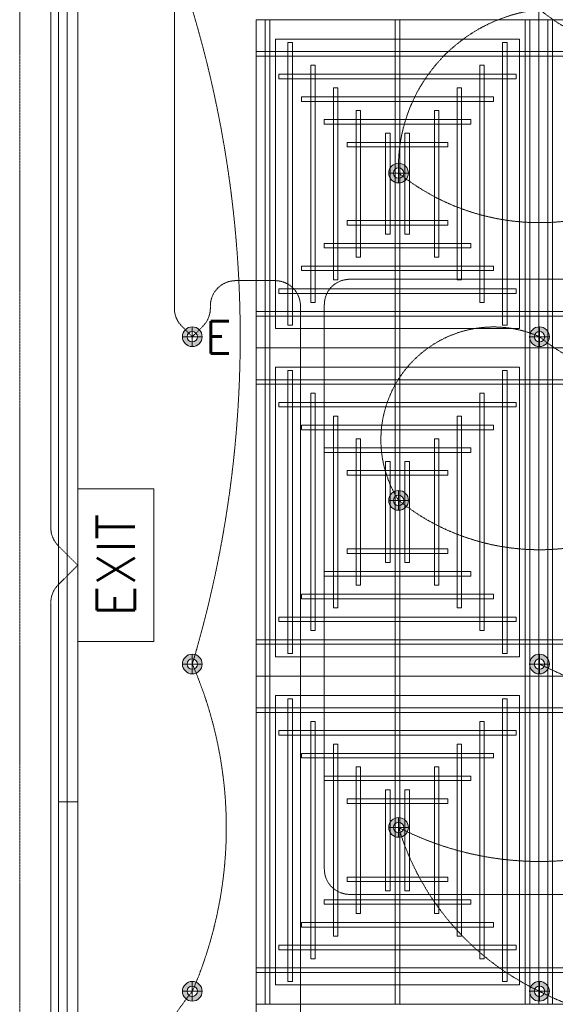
# Model space of a CAD drawing. Header units: millimetres. Extents: x -750 to 72845, y -24282 to 18874.
# Tile 3 of 154: x 152 to 2260, y 3344 to 7217. Entities that reach past the tile are written whole.
import ezdxf
from ezdxf.enums import TextEntityAlignment as Align

# ---------------------------------------------------------------- set-up
doc = ezdxf.new("R2010")
doc.units = ezdxf.units.MM
doc.header["$MEASUREMENT"] = 0
for name, pattern in [('DASHED', [19.05, 12.7, -6.35]), ('HIDDENX2', [0.75, 0.5, -0.25]), ('IRISH HOUSE_FF46_HYD AIRPORT_HVAC DUCTING LAYOUT 3$0$( Dashed )', [0.75, 0.5, -0.25])]:
    doc.linetypes.add(name, pattern=pattern)
doc.layers.get('0').update_dxf_attribs({"lineweight": 5})
for name, color, linetype, lineweight in [('E Celing Lighting', 5, 'DASHED', 5), ('IRISH HOUSE_FF46_HYD AIRPORT_HVAC DUCTING LAYOUT 3$0$02_Elevation 00', 8, 'Continuous', 9), ('IRISH HOUSE_FF46_HYD AIRPORT_HVAC DUCTING LAYOUT 3$0$03 Partition', 152, 'Continuous', 25), ('IRISH HOUSE_FF46_HYD AIRPORT_HVAC DUCTING LAYOUT 3$0$Ceiling', 14, 'Continuous', 9), ('IRISH HOUSE_FF46_HYD AIRPORT_HVAC DUCTING LAYOUT 3$0$Furniture', 14, 'Continuous', 9), ('IRISH HOUSE_FF46_HYD AIRPORT_HVAC DUCTING LAYOUT 3$0$Grey', 8, 'Continuous', 9), ('Lighting (Ceiling)', 160, 'Continuous', 15), ('M-MEP-ELLG-CABLE', 146, 'HIDDENX2', 20), ('M-MEP-ELLG-LIGHT', 5, 'Continuous', 20), ('M-MEP-ELPR-EQUIP', 6, 'Continuous', 20)]:
    doc.layers.add(name, color=color, linetype=linetype, lineweight=lineweight)
doc.layers.add('IRISH HOUSE_FF46_HYD AIRPORT_HVAC DUCTING LAYOUT 3$0$Flooring', color=8, linetype='Continuous')
doc.layers.add('IRISH HOUSE_FF46_HYD AIRPORT_HVAC DUCTING LAYOUT 3$0$RCP LAYOUT', color=8, linetype='Continuous')
doc.styles.get("Standard").update_dxf_attribs({"font": 'romans.shx'})

# ---------------------------------------------------------------- blocks, each defined once
blk = doc.blocks.new('cl')
at = {"layer": 'Lighting (Ceiling)'}
h = blk.add_hatch(color=0, dxfattribs=at)
h.dxf.hatch_style = 1
h.paths.add_polyline_path([(1.53, 0.03, 1), (-1.53, 0.03, 1)])
h.paths.add_polyline_path([(-0.81, 0.03, -1), (0.81, 0.03, -1)], flags=16)
at = {"layer": 'Lighting (Ceiling)', "color": 0}
for p, q in [((0, 1.56), (0, -1.5)), ((-1.53, 0.03), (1.53, 0.03))]:
    blk.add_line(p, q, dxfattribs=at)
for radius in [1.53, 0.806]:
    blk.add_circle((0, 0.03), radius, dxfattribs=at)
at = {"color": 0}
blk.add_attdef('NAME', text='', height=5, dxfattribs=at).set_placement((0.84, 2.71), align=Align.MIDDLE_CENTER)
blk = doc.blocks.new('IRISH HOUSE_FF46_HYD AIRPORT_HVAC DUCTING LAYOUT 3$0$IRISH HOUSE-RCP LAYOUT')
at = {"color": 8, "lineweight": 0, "ltscale": 0.25}
for p, q in [((1848.5, -1954.5), (1848.5, 1918.2)), ((736.3, -7118.1), (736.3, -1954.5)), ((736.3, -1954.5), (1848.5, -1954.5)), ((736.3, -3245.4), (736.3, -1954.5)), ((736.3, -1954.5), (1848.5, -1954.5)), ((2960.8, -1954.5), (1848.5, -1954.5)), ((1848.5, -1954.5), (1848.5, -3245.4)), ((1848.5, -1954.5), (1848.5, -3245.4)), ((812.5, -3169.2), (812.5, -2030.7)), ((812.5, -2030.7), (1772.3, -2030.7)), ((1772.3, -2030.7), (1772.3, -3169.2)), ((1772.3, -3169.2), (812.5, -3169.2)), ((1848.5, -3245.4), (736.3, -3245.4)), ((736.3, -4536.3), (736.3, -3245.4)), ((736.3, -3245.4), (1848.5, -3245.4)), ((1848.5, -3245.4), (2960.8, -3245.4)), ((2960.8, -3245.4), (1848.5, -3245.4)), ((1848.5, -3245.4), (1848.5, -4536.3)), ((1848.5, -3245.4), (1848.5, -4536.3)), ((812.5, -4460.1), (812.5, -3321.6)), ((812.5, -3321.6), (1772.3, -3321.6)), ((1772.3, -3321.6), (1772.3, -4460.1)), ((1772.3, -4460.1), (812.5, -4460.1)), ((1848.5, -4536.3), (736.3, -4536.3)), ((1848.5, -4536.3), (736.3, -4536.3)), ((736.3, -4536.3), (736.3, -5827.2)), ((1848.5, -4536.3), (2960.8, -4536.3)), ((1848.5, -4536.3), (2960.8, -4536.3)), ((1848.5, -5827.2), (1848.5, -4536.3)), ((1848.5, -5827.2), (1848.5, -4536.3)), ((1772.3, -4612.5), (812.5, -4612.5)), ((812.5, -4612.5), (812.5, -5751)), ((1772.3, -5751), (1772.3, -4612.5)), ((812.5, -5751), (1772.3, -5751)), ((736.3, -5827.2), (1848.5, -5827.2)), ((2960.8, -5827.2), (1848.5, -5827.2))]:
    blk.add_line(p, q, dxfattribs=at)
at = {"layer": 'IRISH HOUSE_FF46_HYD AIRPORT_HVAC DUCTING LAYOUT 3$0$02_Elevation 00', "color": 8, "lineweight": 0, "ltscale": 0.25}
blk.add_line((34, 4994.4), (34, -5030.7), dxfattribs=at)
at = {"layer": 'IRISH HOUSE_FF46_HYD AIRPORT_HVAC DUCTING LAYOUT 3$0$03 Partition', "color": 8, "lineweight": 0, "ltscale": 0.25}
blk.add_line((-42.2, -7416.7), (-42.2, -5030.7), dxfattribs=at)
at = {"layer": 'IRISH HOUSE_FF46_HYD AIRPORT_HVAC DUCTING LAYOUT 3$0$Ceiling', "color": 8, "lineweight": 0, "ltscale": 0.25}
for p, q in [((789.9, -1954.5), (772, -1954.5)), ((772, -1954.5), (772, -3245.4)), ((789.9, -3245.4), (789.9, -1954.5)), ((1283.5, -3245.4), (1283.5, -1954.5)), ((1283.5, -1954.5), (1301.3, -1954.5)), ((1301.3, -1954.5), (1301.3, -3245.4)), ((1794.9, -3245.4), (1794.9, -1954.5)), ((1794.9, -1954.5), (1812.8, -1954.5)), ((1812.8, -1954.5), (1812.8, -3245.4)), ((1902.2, -1954.5), (1884.3, -1954.5)), ((1884.3, -1954.5), (1884.3, -3245.4)), ((1902.2, -3245.4), (1902.2, -1954.5)), ((861.4, -3156.1), (861.4, -2043.9)), ((861.4, -2043.9), (879.3, -2043.9)), ((879.3, -2043.9), (879.3, -3156.1)), ((1705.6, -3156.1), (1705.6, -2043.9)), ((1705.6, -2043.9), (1723.4, -2043.9)), ((1723.4, -2043.9), (1723.4, -3156.1)), ((1848.5, -2079.6), (736.3, -2079.6)), ((736.3, -2079.6), (736.3, -2097.5)), ((1848.5, -2097.5), (1848.5, -2079.6)), ((1848.5, -2079.6), (2960.8, -2079.6)), ((1848.5, -2097.5), (1848.5, -2079.6)), ((736.3, -2097.5), (1848.5, -2097.5)), ((2960.8, -2097.5), (1848.5, -2097.5)), ((950.7, -3066.7), (950.7, -2133.2)), ((950.7, -2133.2), (968.6, -2133.2)), ((968.6, -2133.2), (968.6, -3066.7)), ((1616.2, -3066.7), (1616.2, -2133.2)), ((1616.2, -2133.2), (1634.1, -2133.2)), ((1634.1, -2133.2), (1634.1, -3066.7)), ((825.6, -2169), (825.6, -2186.9)), ((1759.1, -2169), (825.6, -2169)), ((825.6, -2186.9), (1759.1, -2186.9)), ((1759.1, -2186.9), (1759.1, -2169)), ((1040.1, -2977.3), (1040.1, -2222.6)), ((1040.1, -2222.6), (1058, -2222.6)), ((1058, -2222.6), (1058, -2977.3)), ((1526.8, -2977.3), (1526.8, -2222.6)), ((1526.8, -2222.6), (1544.7, -2222.6)), ((1544.7, -2222.6), (1544.7, -2977.3)), ((915, -2258.3), (915, -2276.2)), ((1669.7, -2258.3), (915, -2258.3)), ((915, -2276.2), (1669.7, -2276.2)), ((1669.7, -2276.2), (1669.7, -2258.3)), ((1129.5, -2888), (1129.5, -2312)), ((1129.5, -2312), (1147.3, -2312)), ((1147.3, -2312), (1147.3, -2888)), ((1455.3, -2312), (1437.4, -2312)), ((1437.4, -2312), (1437.4, -2888)), ((1455.3, -2888), (1455.3, -2312)), ((1004.4, -2347.7), (1004.4, -2365.6)), ((1580.4, -2347.7), (1004.4, -2347.7)), ((1580.4, -2365.6), (1580.4, -2347.7)), ((1004.4, -2365.6), (1580.4, -2365.6)), ((1093.7, -2437.1), (1093.7, -2454.9)), ((1491, -2437.1), (1093.7, -2437.1)), ((1245.6, -2798.6), (1245.6, -2401.3)), ((1245.6, -2401.3), (1263.5, -2401.3)), ((1263.5, -2401.3), (1263.5, -2798.6)), ((1339.1, -2401.3), (1321.2, -2401.3)), ((1321.2, -2401.3), (1321.2, -2798.6)), ((1339.1, -2798.6), (1339.1, -2401.3)), ((1491, -2454.9), (1491, -2437.1)), ((1093.7, -2454.9), (1491, -2454.9)), ((1093.7, -2762.9), (1093.7, -2745)), ((1093.7, -2745), (1491, -2745)), ((1491, -2745), (1491, -2762.9)), ((1491, -2762.9), (1093.7, -2762.9)), ((1263.5, -2798.6), (1245.6, -2798.6)), ((1321.2, -2798.6), (1339.1, -2798.6)), ((1004.4, -2852.2), (1004.4, -2834.4)), ((1004.4, -2834.4), (1580.4, -2834.4)), ((1580.4, -2852.2), (1004.4, -2852.2)), ((1580.4, -2834.4), (1580.4, -2852.2)), ((1147.3, -2888), (1129.5, -2888)), ((1437.4, -2888), (1455.3, -2888)), ((915, -2941.6), (915, -2923.7)), ((915, -2923.7), (1669.7, -2923.7)), ((1669.7, -2941.6), (915, -2941.6)), ((1669.7, -2923.7), (1669.7, -2941.6)), ((1058, -2977.3), (1040.1, -2977.3)), ((1544.7, -2977.3), (1526.8, -2977.3)), ((825.6, -3030.9), (825.6, -3013.1)), ((825.6, -3013.1), (1759.1, -3013.1)), ((1759.1, -3013.1), (1759.1, -3030.9)), ((1759.1, -3030.9), (825.6, -3030.9)), ((968.6, -3066.7), (950.7, -3066.7)), ((1634.1, -3066.7), (1616.2, -3066.7)), ((736.3, -3102.4), (1848.5, -3102.4)), ((736.3, -3120.3), (736.3, -3102.4)), ((1848.5, -3120.3), (736.3, -3120.3)), ((2960.8, -3102.4), (1848.5, -3102.4)), ((1848.5, -3102.4), (1848.5, -3120.3)), ((1848.5, -3102.4), (1848.5, -3120.3)), ((1848.5, -3120.3), (2960.8, -3120.3)), ((879.3, -3156.1), (861.4, -3156.1)), ((1723.4, -3156.1), (1705.6, -3156.1)), ((772, -3245.4), (789.9, -3245.4)), ((789.9, -3245.4), (772, -3245.4)), ((772, -3245.4), (772, -4536.3)), ((789.9, -4536.3), (789.9, -3245.4)), ((1301.3, -3245.4), (1283.5, -3245.4)), ((1283.5, -4536.3), (1283.5, -3245.4)), ((1283.5, -3245.4), (1301.3, -3245.4)), ((1301.3, -3245.4), (1301.3, -4536.3)), ((1812.8, -3245.4), (1794.9, -3245.4)), ((1794.9, -4536.3), (1794.9, -3245.4)), ((1794.9, -3245.4), (1812.8, -3245.4)), ((1812.8, -3245.4), (1812.8, -4536.3)), ((1884.3, -3245.4), (1902.2, -3245.4)), ((1902.2, -3245.4), (1884.3, -3245.4)), ((1884.3, -3245.4), (1884.3, -4536.3)), ((1902.2, -4536.3), (1902.2, -3245.4)), ((861.4, -4447), (861.4, -3334.8)), ((861.4, -3334.8), (879.3, -3334.8)), ((879.3, -3334.8), (879.3, -4447)), ((1705.6, -4447), (1705.6, -3334.8)), ((1705.6, -3334.8), (1723.4, -3334.8)), ((1723.4, -3334.8), (1723.4, -4447)), ((1848.5, -3370.5), (736.3, -3370.5)), ((736.3, -3370.5), (736.3, -3388.4)), ((736.3, -3388.4), (1848.5, -3388.4)), ((1848.5, -3388.4), (1848.5, -3370.5)), ((1848.5, -3370.5), (2960.8, -3370.5)), ((1848.5, -3388.4), (1848.5, -3370.5)), ((2960.8, -3388.4), (1848.5, -3388.4)), ((950.7, -4357.6), (950.7, -3424.1)), ((950.7, -3424.1), (968.6, -3424.1)), ((968.6, -3424.1), (968.6, -4357.6)), ((1616.2, -4357.6), (1616.2, -3424.1)), ((1616.2, -3424.1), (1634.1, -3424.1)), ((1634.1, -3424.1), (1634.1, -4357.6)), ((825.6, -3459.9), (825.6, -3477.8)), ((1759.1, -3459.9), (825.6, -3459.9)), ((825.6, -3477.8), (1759.1, -3477.8)), ((1759.1, -3477.8), (1759.1, -3459.9)), ((1040.1, -4268.2), (1040.1, -3513.5)), ((1040.1, -3513.5), (1058, -3513.5)), ((1058, -3513.5), (1058, -4268.2)), ((1526.8, -4268.2), (1526.8, -3513.5)), ((1526.8, -3513.5), (1544.7, -3513.5)), ((1544.7, -3513.5), (1544.7, -4268.2)), ((915, -3549.3), (915, -3567.1)), ((1669.7, -3549.3), (915, -3549.3)), ((1669.7, -3567.1), (1669.7, -3549.3)), ((915, -3567.1), (1669.7, -3567.1)), ((1004.4, -3638.6), (1004.4, -3656.5)), ((1580.4, -3638.6), (1004.4, -3638.6)), ((1129.5, -4178.9), (1129.5, -3602.9)), ((1129.5, -3602.9), (1147.3, -3602.9)), ((1147.3, -3602.9), (1147.3, -4178.9)), ((1455.3, -3602.9), (1437.4, -3602.9)), ((1437.4, -3602.9), (1437.4, -4178.9)), ((1455.3, -4178.9), (1455.3, -3602.9)), ((1580.4, -3656.5), (1580.4, -3638.6)), ((1004.4, -3656.5), (1580.4, -3656.5)), ((1245.6, -4089.5), (1245.6, -3692.2)), ((1245.6, -3692.2), (1263.5, -3692.2)), ((1263.5, -3692.2), (1263.5, -4089.5)), ((1339.1, -3692.2), (1321.2, -3692.2)), ((1321.2, -3692.2), (1321.2, -4089.5)), ((1339.1, -4089.5), (1339.1, -3692.2)), ((1093.7, -3728), (1093.7, -3745.9)), ((1491, -3728), (1093.7, -3728)), ((1093.7, -3745.9), (1491, -3745.9)), ((1491, -3745.9), (1491, -3728)), ((1093.7, -4053.8), (1093.7, -4035.9)), ((1093.7, -4035.9), (1491, -4035.9)), ((1491, -4053.8), (1093.7, -4053.8)), ((1491, -4035.9), (1491, -4053.8)), ((1263.5, -4089.5), (1245.6, -4089.5)), ((1321.2, -4089.5), (1339.1, -4089.5)), ((1004.4, -4143.1), (1004.4, -4125.3)), ((1004.4, -4125.3), (1580.4, -4125.3)), ((1580.4, -4143.1), (1004.4, -4143.1)), ((1580.4, -4125.3), (1580.4, -4143.1)), ((1147.3, -4178.9), (1129.5, -4178.9)), ((1437.4, -4178.9), (1455.3, -4178.9)), ((915, -4232.5), (915, -4214.6)), ((915, -4214.6), (1669.7, -4214.6)), ((1669.7, -4214.6), (1669.7, -4232.5)), ((1669.7, -4232.5), (915, -4232.5)), ((1058, -4268.2), (1040.1, -4268.2)), ((1544.7, -4268.2), (1526.8, -4268.2)), ((825.6, -4321.9), (825.6, -4304)), ((825.6, -4304), (1759.1, -4304)), ((1759.1, -4321.9), (825.6, -4321.9)), ((1759.1, -4304), (1759.1, -4321.9)), ((968.6, -4357.6), (950.7, -4357.6)), ((1634.1, -4357.6), (1616.2, -4357.6)), ((736.3, -4393.3), (1848.5, -4393.3)), ((736.3, -4411.2), (736.3, -4393.3)), ((1848.5, -4411.2), (736.3, -4411.2)), ((2960.8, -4393.3), (1848.5, -4393.3)), ((1848.5, -4393.3), (1848.5, -4411.2)), ((1848.5, -4393.3), (1848.5, -4411.2)), ((1848.5, -4411.2), (2960.8, -4411.2)), ((879.3, -4447), (861.4, -4447)), ((1723.4, -4447), (1705.6, -4447)), ((772, -4536.3), (789.9, -4536.3)), ((772, -4536.3), (789.9, -4536.3)), ((772, -5827.2), (772, -4536.3)), ((789.9, -4536.3), (789.9, -5827.2)), ((1301.3, -4536.3), (1283.5, -4536.3)), ((1301.3, -4536.3), (1283.5, -4536.3)), ((1283.5, -4536.3), (1283.5, -5827.2)), ((1301.3, -5827.2), (1301.3, -4536.3)), ((1812.8, -4536.3), (1794.9, -4536.3)), ((1812.8, -4536.3), (1794.9, -4536.3)), ((1794.9, -4536.3), (1794.9, -5827.2)), ((1812.8, -5827.2), (1812.8, -4536.3)), ((1884.3, -4536.3), (1902.2, -4536.3)), ((1884.3, -4536.3), (1902.2, -4536.3)), ((1884.3, -5827.2), (1884.3, -4536.3)), ((1902.2, -4536.3), (1902.2, -5827.2)), ((879.3, -4625.7), (861.4, -4625.7)), ((861.4, -4625.7), (861.4, -5737.9)), ((879.3, -5737.9), (879.3, -4625.7)), ((1723.4, -4625.7), (1705.6, -4625.7)), ((1705.6, -4625.7), (1705.6, -5737.9)), ((1723.4, -5737.9), (1723.4, -4625.7)), ((1848.5, -4661.4), (736.3, -4661.4)), ((736.3, -4661.4), (736.3, -4679.3)), ((736.3, -4679.3), (1848.5, -4679.3)), ((1848.5, -4679.3), (1848.5, -4661.4)), ((1848.5, -4661.4), (2960.8, -4661.4)), ((1848.5, -4679.3), (1848.5, -4661.4)), ((2960.8, -4679.3), (1848.5, -4679.3)), ((968.6, -4715.1), (950.7, -4715.1)), ((950.7, -4715.1), (950.7, -5648.5)), ((968.6, -5648.5), (968.6, -4715.1)), ((1634.1, -4715.1), (1616.2, -4715.1)), ((1616.2, -4715.1), (1616.2, -5648.5)), ((1634.1, -5648.5), (1634.1, -4715.1)), ((825.6, -4750.8), (825.6, -4768.7)), ((1759.1, -4750.8), (825.6, -4750.8)), ((1759.1, -4768.7), (1759.1, -4750.8)), ((825.6, -4768.7), (1759.1, -4768.7)), ((915, -4840.2), (915, -4858)), ((1669.7, -4840.2), (915, -4840.2)), ((1058, -4804.4), (1040.1, -4804.4)), ((1040.1, -4804.4), (1040.1, -5559.1)), ((1058, -5559.1), (1058, -4804.4)), ((1544.7, -4804.4), (1526.8, -4804.4)), ((1526.8, -4804.4), (1526.8, -5559.1)), ((1544.7, -5559.1), (1544.7, -4804.4)), ((1669.7, -4858), (1669.7, -4840.2)), ((915, -4858), (1669.7, -4858)), ((1147.3, -4893.8), (1129.5, -4893.8)), ((1129.5, -4893.8), (1129.5, -5469.8)), ((1147.3, -5469.8), (1147.3, -4893.8)), ((1437.4, -4893.8), (1455.3, -4893.8)), ((1437.4, -5469.8), (1437.4, -4893.8)), ((1455.3, -4893.8), (1455.3, -5469.8)), ((1004.4, -4929.5), (1004.4, -4947.4)), ((1580.4, -4929.5), (1004.4, -4929.5)), ((1004.4, -4947.4), (1580.4, -4947.4)), ((1580.4, -4947.4), (1580.4, -4929.5)), ((1263.5, -4983.1), (1245.6, -4983.1)), ((1245.6, -4983.1), (1245.6, -5380.4)), ((1263.5, -5380.4), (1263.5, -4983.1)), ((1321.2, -4983.1), (1339.1, -4983.1)), ((1321.2, -5380.4), (1321.2, -4983.1)), ((1339.1, -4983.1), (1339.1, -5380.4)), ((1093.7, -5018.9), (1093.7, -5036.8)), ((1491, -5018.9), (1093.7, -5018.9)), ((1491, -5036.8), (1491, -5018.9)), ((1093.7, -5036.8), (1491, -5036.8)), ((1093.7, -5344.7), (1093.7, -5326.8)), ((1093.7, -5326.8), (1491, -5326.8)), ((1491, -5326.8), (1491, -5344.7)), ((1491, -5344.7), (1093.7, -5344.7)), ((1245.6, -5380.4), (1263.5, -5380.4)), ((1339.1, -5380.4), (1321.2, -5380.4)), ((1004.4, -5434), (1004.4, -5416.2)), ((1004.4, -5416.2), (1580.4, -5416.2)), ((1580.4, -5416.2), (1580.4, -5434)), ((1580.4, -5434), (1004.4, -5434)), ((1129.5, -5469.8), (1147.3, -5469.8)), ((1455.3, -5469.8), (1437.4, -5469.8)), ((915, -5523.4), (915, -5505.5)), ((915, -5505.5), (1669.7, -5505.5)), ((1669.7, -5523.4), (915, -5523.4)), ((1669.7, -5505.5), (1669.7, -5523.4)), ((1040.1, -5559.1), (1058, -5559.1)), ((1526.8, -5559.1), (1544.7, -5559.1)), ((825.6, -5612.8), (825.6, -5594.9)), ((825.6, -5594.9), (1759.1, -5594.9)), ((1759.1, -5612.8), (825.6, -5612.8)), ((1759.1, -5594.9), (1759.1, -5612.8)), ((950.7, -5648.5), (968.6, -5648.5)), ((1616.2, -5648.5), (1634.1, -5648.5)), ((736.3, -5684.3), (1848.5, -5684.3)), ((736.3, -5702.1), (736.3, -5684.3)), ((2960.8, -5684.3), (1848.5, -5684.3)), ((1848.5, -5684.3), (1848.5, -5702.1)), ((1848.5, -5684.3), (1848.5, -5702.1)), ((1848.5, -5702.1), (736.3, -5702.1)), ((1848.5, -5702.1), (2960.8, -5702.1)), ((861.4, -5737.9), (879.3, -5737.9)), ((1705.6, -5737.9), (1723.4, -5737.9)), ((789.9, -5827.2), (772, -5827.2)), ((1283.5, -5827.2), (1301.3, -5827.2)), ((1794.9, -5827.2), (1812.8, -5827.2)), ((1902.2, -5827.2), (1884.3, -5827.2))]:
    blk.add_line(p, q, dxfattribs=at)
at = {"layer": 'IRISH HOUSE_FF46_HYD AIRPORT_HVAC DUCTING LAYOUT 3$0$Flooring', "color": 8, "lineweight": 0, "ltscale": 0.25}
blk.add_line((-8.3, -1377.2), (-8.3, -7437.2), dxfattribs=at)
at = {"layer": 'IRISH HOUSE_FF46_HYD AIRPORT_HVAC DUCTING LAYOUT 3$0$Furniture', "color": 8, "lineweight": 0, "ltscale": 0.25}
blk.add_line((-42, -944), (-42.2, -7416.7), dxfattribs=at)
at = {"layer": 'IRISH HOUSE_FF46_HYD AIRPORT_HVAC DUCTING LAYOUT 3$0$Grey', "color": 8, "linetype": 'IRISH HOUSE_FF46_HYD AIRPORT_HVAC DUCTING LAYOUT 3$0$( Dashed )', "lineweight": 0, "ltscale": 0.2}
blk.add_line((-194.4, -1080), (-194.6, -7264.3), dxfattribs=at)
at = {"layer": 'IRISH HOUSE_FF46_HYD AIRPORT_HVAC DUCTING LAYOUT 3$0$Grey', "color": 8, "lineweight": 0, "ltscale": 0.25}
for p, q in [((34, -5030.7), (-42.2, -5030.7)), ((-42.2, -5030.7), (-42.2, -7416.7)), ((34, -7416.7), (34, -5030.7))]:
    blk.add_line(p, q, dxfattribs=at)
blk = doc.blocks.new('IRISH HOUSE_FF46_HYD AIRPORT_HVAC DUCTING LAYOUT 3')
at = {"layer": 'IRISH HOUSE_FF46_HYD AIRPORT_HVAC DUCTING LAYOUT 3$0$RCP LAYOUT', "lineweight": 0}
blk.add_blockref('IRISH HOUSE_FF46_HYD AIRPORT_HVAC DUCTING LAYOUT 3$0$IRISH HOUSE-RCP LAYOUT', (0, 0), dxfattribs=at)
blk = doc.blocks.new('EXIT LIGHT')
at = {"color": 0}
blk.add_lwpolyline([(-200, -200), (200, -200), (200, 0), (-200, 0)], close=True, dxfattribs=at)
blk.add_attdef('EXIT', text='', height=100, dxfattribs=at).set_placement((0, -100), align=Align.MIDDLE_CENTER)

msp = doc.modelspace()

# ---------------------------------------------------------------- linework, layer by layer
at = {"layer": 'M-MEP-ELLG-CABLE', "color": 5, "ltscale": 5, "elevation": 1}
for points in [[(5942.3, 286.7), (5865.6, 209.9, -0.198912), (5794.8, 180.6), (375, 180.6, -0.414214), (275, 280.6), (275, 4923.9, -0.198912), (304.3, 4994.6), (381, 5071.4), (304.3, 5148.2, -0.198912), (275, 5218.9), (275, 13122.7, -0.198912)], [(760.8, 12295.1), (761.2, 6082.4, 0.19791), (790.2, 6012), (831.8, 5970.1), (873.4, 6011.5, 0.199474), (902.8, 6082.4), (902.8, 6090.8, -0.414214), (1002.8, 6190.8), (1157.5, 6190.8, -0.414214), (1257.5, 6090.8), (1257.5, 1420.5, 0.414214), (1357.5, 1320.5), (1969, 1320.5, -0.414214), (2069, 1220.5), (2069, 868.8, 0.414214), (2169, 768.8), (6522.7, 768.8, -0.199897)]]:
    msp.add_lwpolyline(points, format="xyb", dxfattribs=at)
at = {"layer": 'M-MEP-ELLG-CABLE', "color": 1, "ltscale": 5}
for points in [[(7050.9, 3180.2), (3801.1, 3180.2, -0.414214), (3701.1, 3280.2), (3701.1, 3687.5, 0.414214), (3601.1, 3787.5), (2955.9, 3787.5, 0.219412), (2879.9, 3752.4), (2779.9, 3635.4), (2667.8, 3747.5, 0.198912), (2597.1, 3776.8), (1451.4, 3776.8, -0.414214), (1351.4, 3876.8), (1351.4, 6096.1, -0.414214), (1451.4, 6196.1), (2598.1, 6196.1, 0.198492), (2668.7, 6225.3), (2781.1, 6337.3), (2781.1, 6337.3), (2669, 6449.5, 0.198912), (2598.3, 6478.8), (2595, 6478.8, -0.414214), (2495, 6578.8), (2495, 9000.2, -0.414214)], [(831.7, 7257.4, -0.146526), (831.8, 4682.8, -0.20789), (831.8, 3395.5, 0.566772), (1845, 697.6, 0.199213), (3307.5, 697.6, 0.290007), (4416.6, 697.6, 0.290007), (5525.8, 697.6, 0.129069), (7744.1, 697.6, 0.255227), (8853.3, 697.6, 0.255227), (9962.4, 697.6, 0.204857), (11433.4, 698.4, 0.396471), (11433.4, 2109, 0.299741), (11433.4, 4683.6, 0.372432), (11433.4, 6574.2, -0.177368), (9962.4, 6574.2, -0.221401), (8853.3, 6574.2, -0.221401), (7744.1, 6574.2, -0.221401), (6634.9, 6574.2, -0.455011), (5897.6, 6796.7, -0.413275), (5676.4, 7257.4, -0.172632)], [(6635, 3396.3, -0.240954), (5525.8, 3396.3, -0.242325), (4416.6, 3394.8, -0.240299), (3307.5, 3395.5, -0.240954), (2198.2, 3395.5, -0.211288), (1643.6, 4039.9, 0.240954), (2752.9, 4039.9, 0.240299), (3862, 4039.2, 0.162821), (6080, 4039.9, 0.349888)]]:
    msp.add_lwpolyline(points, format="xyb", dxfattribs=at)
at = {"layer": 'M-MEP-ELLG-CABLE', "color": 1, "ltscale": 5, "elevation": 1}
msp.add_lwpolyline([(2198.2, 4682.8, 0.231512), (4416.6, 4683.6, 0.477889), (5525.8, 4683.6, 0.349768), (6635.8, 4683.6, 0.242133), (8855.1, 4682.8, 0.35033), (9963.3, 4682.8, 0.84539), (9408, 5325.7, -0.369447), (8298.8, 5325, -0.350709), (7189.6, 5325.7, -0.231316), (4971.3, 5326.5, -0.366107), (3851.9, 5325.7, -0.353893), (2752.7, 5326.5, -0.350107), (1643.7, 5326.5, -0.743955), (2198.2, 5970.1, 0.350656), (3307.6, 5969.4, 0.337376), (4971, 6612.3, -0.350709), (3861.9, 6613, -0.368803), (2752.8, 6613, -0.350709), (1643.6, 6613.8, -0.393119), (2198.1, 7257.4, 0.351512), (3304.7, 7256.7, 0.367873), (4416.6, 7256.7, 0.57746)], format="xyb", dxfattribs=at)

# ---------------------------------------------------------------- block references
at = {"layer": 'E Celing Lighting', "color": 1, "xscale": 25.32885420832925, "yscale": 25.32885420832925, "zscale": 25.32885420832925}
for p in [(1643.6, 6613), (2198.2, 5969.4), (1643.7, 5325.7), (831.8, 4682.1), (2198.2, 4682.1), (1643.6, 4039.2), (831.8, 3394.8), (2198.2, 3394.8)]:
    msp.add_blockref('cl', p, dxfattribs=at)
at = {"layer": 'E Celing Lighting', "color": 5}
ref = msp.add_blockref('cl', (831.8, 5969.4), dxfattribs=dict(at, xscale=-25.32885420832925, yscale=25.32885420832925, zscale=25.32885420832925))
ref.add_attrib('NAME', 'E', dxfattribs={"layer": '0', "color": 0, "height": 126.6}).set_placement((935, 5967.6), align=Align.MIDDLE_CENTER)
at = {"layer": 'M-MEP-ELLG-LIGHT', "xscale": 1.5, "yscale": 1.5, "zscale": 1.5, "rotation": 90}
msp.add_blockref('EXIT LIGHT', (381, 5071.4), dxfattribs=at).add_auto_attribs({'EXIT': 'EXIT'})
at = {"layer": 'M-MEP-ELPR-EQUIP'}
msp.add_blockref('IRISH HOUSE_FF46_HYD AIRPORT_HVAC DUCTING LAYOUT 3', (347, 9171.7), dxfattribs=at)

doc.saveas('drawing.dxf')
